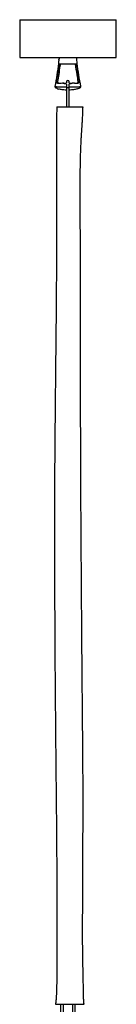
# Model space of a CAD drawing. Header units: millimetres. Extents: x 585 to 928, y 255 to 720.
# Tile 8 of 9: x 863 to 881, y 356 to 538. Entities that reach past the tile are written whole.
import ezdxf

# ---------------------------------------------------------------- set-up
doc = ezdxf.new("R2010")
doc.units = ezdxf.units.MM

msp = doc.modelspace()

# ---------------------------------------------------------------- linework, layer by layer
at = {"color": 7, "linetype": 'Continuous', "lineweight": 25}
for p, q in [((863.11, 538.23), (863.11, 531.23)), ((863.11, 538.23), (880.89, 538.23)), ((880.89, 531.23), (880.89, 538.23)), ((863.11, 531.23), (880.89, 531.23)), ((871.72, 526.73), (871.72, 526.52)), ((872.24, 526.51), (872.24, 526.73)), ((871.72, 526.32), (871.72, 525.64)), ((871.72, 525.64), (871.72, 522.09)), ((872.24, 525.64), (872.24, 526.32)), ((872.24, 522.09), (872.24, 525.64)), ((873.7, 525.41), (873.7, 525.42)), ((874.29, 525.69), (874.29, 525.7)), ((870.64, 356.09), (870.64, 354.53)), ((871.16, 354.53), (871.16, 356.09)), ((872.82, 356.09), (872.82, 354.53)), ((873.34, 354.53), (873.34, 356.09))]:
    msp.add_line(p, q, dxfattribs=at)
at = {"color": 8, "linetype": 'Continuous', "lineweight": 25}
msp.add_line((872.24, 525.64), (871.72, 525.64), dxfattribs=at)
at = {"color": 7, "linetype": 'Continuous', "lineweight": 25, "flags": 128}
for points in [[(870.17, 526.43), (870.17, 526.45), (870.18, 526.47), (870.18, 526.49), (870.19, 526.51), (870.2, 526.52), (870.21, 526.53), (870.22, 526.53), (870.23, 526.53)], [(873.73, 526.54), (873.74, 526.54), (873.75, 526.53), (873.76, 526.52), (873.77, 526.51), (873.78, 526.5), (873.78, 526.48), (873.79, 526.46), (873.79, 526.44)]]:
    msp.add_lwpolyline(points, dxfattribs=at)
at = {"color": 7, "linetype": 'Continuous', "lineweight": 25}
for centre, radius, start, end in [((865.06, 530.02), 6.91, 359.6474, 0.4156), ((870.23, 528.44), 1.69, 258.9044, 264.6508), ((871.12, 526.52), 0.153, 166.8828, 205.402), ((871.28, 526.39), 0.235, 136.0758, 163.5344), ((871.98, 526.73), 0.26, 0, 180), ((872.67, 526.39), 0.246, 16.9806, 43.249), ((872.83, 526.53), 0.156, 334.8845, 12.9065), ((873.75, 528.29), 1.53, 275.2042, 281.5848)]:
    msp.add_arc(centre, radius, start, end, dxfattribs=at)
for start_param, end_param in [(3.494713, 3.9612), (5.490515, 5.930633)]:
    msp.add_ellipse((871.98, 525.99), major_axis=(2.48, 0), ratio=0.325, start_param=start_param, end_param=end_param, dxfattribs=at)
for points, knots in [([(870.31, 530.86), (870.29, 530.62), (870.11, 528.96), (869.83, 527.3), (869.6, 525.88)], [0, 0, 0, 0, 0.142297, 1, 1, 1, 1]), ([(869.91, 526.78), (869.97, 527.23), (870.12, 528.21), (870.3, 529.31), (870.4, 529.97), (870.42, 530.09)], [0, 0, 0, 0, 0.404539, 0.891322, 1, 1, 1, 1]), ([(870.32, 530.86), (870.32, 530.86), (870.32, 530.86), (870.34, 530.9), (870.38, 530.97), (870.43, 531.07), (870.45, 531.18), (870.46, 531.24), (870.46, 531.25)], [0, 0, 0, 0, 0.14752, 0.319774, 0.505819, 0.718215, 0.938972, 1, 1, 1, 1]), ([(870.42, 530.09), (870.44, 530.09), (870.54, 530.08), (870.77, 530.08), (871.12, 530.08), (871.54, 530.07), (871.82, 530.07), (871.97, 530.07)], [0, 0, 0, 0, 0.058978, 0.261923, 0.49559, 0.738532, 1, 1, 1, 1]), ([(870.42, 530.09), (870.42, 530.09), (870.42, 530.08), (870.43, 530.07), (870.45, 530.04), (870.48, 530.01), (870.5, 530), (870.53, 529.98), (870.54, 529.98), (870.55, 529.98)], [0, 0, 0, 0, 0.004977, 0.100245, 0.330707, 0.557814, 0.711433, 0.855497, 1, 1, 1, 1]), ([(871.97, 530.07), (872.12, 530.08), (872.43, 530.08), (872.87, 530.08), (873.22, 530.09), (873.43, 530.09), (873.51, 530.09), (873.53, 530.1)], [0, 0, 0, 0, 0.260596, 0.529277, 0.795842, 0.938308, 1, 1, 1, 1]), ([(873.4, 529.99), (873.41, 529.99), (873.42, 529.99), (873.44, 530), (873.47, 530.02), (873.5, 530.05), (873.52, 530.07), (873.53, 530.09), (873.53, 530.1), (873.53, 530.1)], [0, 0, 0, 0, 0.141932, 0.283454, 0.433835, 0.656597, 0.882786, 0.995068, 1, 1, 1, 1]), ([(873.53, 530.1), (873.64, 529.41), (873.82, 528.31), (873.99, 527.21), (874.05, 526.79)], [0, 0, 0, 0, 0.6217, 1, 1, 1, 1]), ([(874.37, 525.88), (874.12, 527.3), (873.8, 529.08), (873.62, 530.87), (873.58, 531.23)], [0, 0, 0, 0, 0.798811, 1, 1, 1, 1]), ([(870.58, 529.98), (870.56, 529.87), (870.46, 529.25), (870.3, 528.17), (870.14, 527.2), (870.07, 526.76)], [0, 0, 0, 0, 0.100745, 0.584826, 1, 1, 1, 1]), ([(871.97, 529.98), (871.83, 529.98), (871.55, 529.98), (871.16, 529.98), (870.83, 529.98), (870.64, 529.98), (870.56, 529.98), (870.55, 529.98), (870.55, 529.98)], [0, 0, 0, 0, 0.2804252, 0.5333633, 0.7855625, 0.9732886, 0.9950565, 1, 1, 1, 1]), ([(873.4, 529.99), (873.39, 529.99), (873.33, 529.99), (873.16, 529.99), (872.84, 529.99), (872.41, 529.98), (872.12, 529.98), (871.97, 529.98)], [0, 0, 0, 0, 0.0283304, 0.1536242, 0.4338515, 0.7121793, 1, 1, 1, 1]), ([(873.89, 526.76), (873.82, 527.18), (873.65, 528.26), (873.47, 529.33), (873.37, 529.99)], [0, 0, 0, 0, 0.38808, 1, 1, 1, 1]), ([(870.17, 526.43), (870.13, 526.45), (870.05, 526.47), (869.96, 526.56), (869.91, 526.65), (869.9, 526.73), (869.91, 526.77), (869.91, 526.78)], [0, 0, 0, 0, 0.258326, 0.517952, 0.774726, 0.931668, 1, 1, 1, 1]), ([(870.07, 526.76), (870.07, 526.75), (870.07, 526.72), (870.08, 526.67), (870.11, 526.61), (870.16, 526.55), (870.21, 526.54), (870.23, 526.53)], [0, 0, 0, 0, 0.066259, 0.219056, 0.474633, 0.737454, 1, 1, 1, 1]), ([(870.99, 526.46), (870.81, 526.42), (870.53, 526.37), (870.26, 526.42), (870.17, 526.43)], [0, 0, 0, 0, 0.634634, 1, 1, 1, 1]), ([(870.23, 526.53), (870.32, 526.52), (870.56, 526.47), (870.81, 526.53), (870.98, 526.56)], [0, 0, 0, 0, 0.362094, 1, 1, 1, 1]), ([(870.98, 526.56), (871, 526.56), (871.05, 526.57), (871.09, 526.56), (871.11, 526.55)], [0, 0, 0, 0, 0.513398, 1, 1, 1, 1]), ([(871.06, 526.45), (871.04, 526.46), (871.02, 526.47), (871, 526.46), (870.99, 526.46)], [0, 0, 0, 0, 0.4861521, 1, 1, 1, 1]), ([(871.11, 526.55), (871.16, 526.53), (871.3, 526.48), (871.52, 526.44), (871.67, 526.49), (871.72, 526.5)], [0, 0, 0, 0, 0.22866, 0.766512, 1, 1, 1, 1]), ([(872.24, 526.5), (872.33, 526.48), (872.54, 526.45), (872.74, 526.52), (872.85, 526.55)], [0, 0, 0, 0, 0.459769, 1, 1, 1, 1]), ([(872.85, 526.55), (872.87, 526.56), (872.92, 526.58), (872.96, 526.57), (872.98, 526.56)], [0, 0, 0, 0, 0.512152, 1, 1, 1, 1]), ([(872.97, 526.46), (872.96, 526.46), (872.94, 526.47), (872.92, 526.46), (872.9, 526.46)], [0, 0, 0, 0, 0.488341, 1, 1, 1, 1]), ([(873.79, 526.44), (873.65, 526.42), (873.39, 526.38), (873.11, 526.43), (872.97, 526.46)], [0, 0, 0, 0, 0.525413, 1, 1, 1, 1]), ([(872.98, 526.56), (873.11, 526.54), (873.36, 526.48), (873.6, 526.52), (873.73, 526.54)], [0, 0, 0, 0, 0.477937, 1, 1, 1, 1]), ([(873.73, 526.54), (873.75, 526.54), (873.79, 526.56), (873.84, 526.6), (873.87, 526.65), (873.89, 526.7), (873.89, 526.74), (873.89, 526.76), (873.89, 526.76)], [0, 0, 0, 0, 0.189045, 0.435132, 0.675238, 0.840456, 0.957796, 1, 1, 1, 1]), ([(874.05, 526.79), (874.06, 526.76), (874.06, 526.73), (874.05, 526.68), (874.03, 526.61), (873.97, 526.53), (873.89, 526.47), (873.82, 526.45), (873.79, 526.44)], [0, 0, 0, 0, 0.152852, 0.163634, 0.331522, 0.571088, 0.813923, 1, 1, 1, 1]), ([(869.6, 525.88), (869.6, 525.87), (869.59, 525.83), (869.6, 525.78), (869.63, 525.74), (869.65, 525.71), (869.66, 525.7), (869.67, 525.7)], [0, 0, 0, 0, 0.218624, 0.493967, 0.724586, 0.918378, 1, 1, 1, 1]), ([(871.72, 525.2), (871.55, 525.2), (871.18, 525.22), (870.7, 525.3), (870.4, 525.38), (870.29, 525.41)], [0, 0, 0, 0, 0.35047, 0.771898, 1, 1, 1, 1]), ([(870.29, 525.41), (870.29, 525.4), (870.29, 525.39), (870.29, 525.4), (870.29, 525.4)], [0, 0, 0, 0, 0.939431, 1, 1, 1, 1]), ([(873.7, 525.42), (873.47, 525.36), (872.99, 525.23), (872.49, 525.22), (872.24, 525.22)], [0, 0, 0, 0, 0.486229, 1, 1, 1, 1]), ([(874.26, 525.67), (874.27, 525.68), (874.28, 525.69), (874.31, 525.71), (874.35, 525.76), (874.37, 525.82), (874.36, 525.86), (874.36, 525.88)], [0, 0, 0, 0, 0.075637, 0.247809, 0.453789, 0.760054, 1, 1, 1, 1]), ([(869.97, 522.09), (869.95, 521.81), (869.92, 521.19), (869.88, 520.18), (869.87, 519.02), (869.86, 517.73), (869.86, 516.3), (869.87, 514.74), (869.88, 512.81), (869.88, 510.53), (869.89, 507.95), (869.89, 505.34), (869.89, 502.65), (869.89, 499.95), (869.89, 497.32), (869.88, 494.93), (869.87, 492.71), (869.86, 490.59), (869.84, 488.04), (869.82, 485.12), (869.79, 481.88), (869.76, 478.86), (869.73, 475.98), (869.7, 473.18), (869.66, 469.61), (869.62, 465.22), (869.57, 459.94), (869.53, 454.53), (869.51, 449.01), (869.5, 443.44), (869.51, 438.58), (869.52, 434.42), (869.54, 430.93), (869.55, 427.32), (869.57, 424.03), (869.59, 421.1), (869.6, 418.6), (869.62, 416.12), (869.64, 413.77), (869.66, 411.6), (869.67, 409.63), (869.69, 407.86), (869.7, 406.18), (869.72, 404.49), (869.74, 402.48), (869.76, 400.11), (869.79, 397.36), (869.82, 394.43), (869.85, 391.38), (869.88, 388.32), (869.9, 385.33), (869.92, 382.48), (869.93, 379.77), (869.94, 377.15), (869.95, 373.93), (869.95, 371.26), (869.95, 369.14), (869.95, 368.17), (869.95, 367.11), (869.95, 365.74), (869.95, 364.04), (869.95, 362.04), (869.93, 360.25), (869.89, 358.79), (869.85, 357.73), (869.79, 356.85), (869.72, 356.32), (869.69, 356.09)], [0, 0, 0, 0, 0.0051002, 0.0112868, 0.0182404, 0.02599, 0.0345906, 0.0440588, 0.0543288, 0.0694312, 0.0851894, 0.1010315, 0.1164843, 0.1338692, 0.1497793, 0.1639908, 0.1771605, 0.1899322, 0.2022664, 0.223171, 0.2426622, 0.2608368, 0.2778587, 0.2946157, 0.3115007, 0.34229, 0.3739887, 0.4069032, 0.4401257, 0.4736193, 0.5075457, 0.5280141, 0.5487765, 0.5705627, 0.5933813, 0.6082177, 0.6233989, 0.6386616, 0.6529262, 0.6660056, 0.6778593, 0.6884662, 0.6980603, 0.7081702, 0.7190316, 0.734318, 0.7509636, 0.7688689, 0.7872448, 0.8060797, 0.8241517, 0.8412793, 0.8575489, 0.8731244, 0.8885739, 0.9158243, 0.9213382, 0.9269441, 0.9332792, 0.9405645, 0.9516553, 0.9639553, 0.9767262, 0.9839331, 0.9904289, 0.9958323, 1, 1, 1, 1]), ([(869.97, 522.09), (869.98, 522.09), (870, 522.09), (870.15, 522.09), (870.39, 522.09), (870.72, 522.09), (871.1, 522.09), (871.54, 522.09), (872, 522.09), (872.48, 522.09), (872.96, 522.09), (873.41, 522.09), (873.82, 522.09), (874.17, 522.09), (874.47, 522.09), (874.67, 522.09), (874.78, 522.09), (874.76, 522.09), (874.76, 522.09)], [0, 0, 0, 0, 0.06342, 0.126329, 0.189003, 0.251395, 0.313285, 0.374611, 0.435791, 0.497841, 0.562076, 0.629481, 0.700084, 0.77268, 0.845004, 0.914333, 0.978493, 1, 1, 1, 1]), ([(874.96, 356.09), (874.94, 356.36), (874.88, 356.93), (874.87, 357.83), (874.85, 358.8), (874.83, 359.79), (874.81, 361.09), (874.77, 362.66), (874.73, 364.54), (874.71, 366.34), (874.7, 368.02), (874.69, 369.5), (874.7, 370.81), (874.7, 372.04), (874.71, 373.2), (874.72, 374.29), (874.72, 375.19), (874.73, 375.86), (874.73, 376.32), (874.73, 376.76), (874.73, 377.25), (874.73, 377.83), (874.74, 378.49), (874.74, 379.43), (874.74, 380.66), (874.75, 382.21), (874.75, 383.96), (874.76, 385.95), (874.77, 388.2), (874.77, 390.58), (874.78, 392.97), (874.77, 395.21), (874.77, 397.03), (874.77, 398.48), (874.76, 399.57), (874.75, 400.56), (874.75, 401.42), (874.74, 402.19), (874.74, 402.96), (874.73, 403.9), (874.72, 405.1), (874.71, 406.59), (874.69, 408.27), (874.67, 410.09), (874.66, 411.97), (874.64, 413.87), (874.62, 415.85), (874.6, 417.91), (874.59, 420.03), (874.57, 422.07), (874.56, 423.96), (874.54, 425.58), (874.54, 426.93), (874.53, 428.09), (874.52, 429.21), (874.51, 430.37), (874.5, 431.61), (874.49, 433.21), (874.48, 435.22), (874.46, 437.68), (874.44, 440.14), (874.43, 442.56), (874.41, 444.8), (874.4, 446.97), (874.39, 449), (874.38, 450.89), (874.37, 452.63), (874.36, 454.03), (874.36, 455.12), (874.36, 455.92), (874.35, 456.66), (874.35, 457.38), (874.35, 458.18), (874.35, 459.11), (874.34, 460.21), (874.34, 461.41), (874.34, 462.7), (874.33, 464.01), (874.33, 465.31), (874.33, 466.56), (874.33, 467.78), (874.33, 468.95), (874.33, 470), (874.33, 470.95), (874.33, 471.83), (874.33, 472.75), (874.33, 473.76), (874.33, 474.87), (874.33, 475.98), (874.33, 477.02), (874.33, 477.97), (874.33, 478.84), (874.33, 479.78), (874.33, 480.88), (874.33, 482.22), (874.33, 483.76), (874.33, 485.48), (874.32, 487.3), (874.32, 489.09), (874.32, 490.72), (874.31, 492.15), (874.31, 493.39), (874.3, 494.44), (874.3, 495.34), (874.29, 496.19), (874.29, 497.07), (874.28, 498.03), (874.28, 499.07), (874.27, 500.3), (874.26, 501.73), (874.26, 503.35), (874.25, 505.05), (874.25, 506.82), (874.26, 508.64), (874.27, 510.45), (874.29, 512.04), (874.33, 513.37), (874.37, 514.44), (874.41, 515.4), (874.45, 516.15), (874.48, 516.74), (874.51, 517.22), (874.55, 517.79), (874.59, 518.43), (874.64, 519.17), (874.69, 520.02), (874.74, 521), (874.76, 521.71), (874.77, 522.09)], [0, 0, 0, 0, 0.0048267, 0.0103867, 0.0162796, 0.022301, 0.028317, 0.0398241, 0.0506147, 0.0622432, 0.0723917, 0.0810266, 0.0888739, 0.0962165, 0.1031843, 0.1098183, 0.1160097, 0.1194438, 0.1219118, 0.1243499, 0.1273045, 0.1307801, 0.1347848, 0.1392114, 0.1478181, 0.1570999, 0.1671311, 0.1795281, 0.1930482, 0.2077299, 0.2225802, 0.236124, 0.2482402, 0.2555577, 0.2621791, 0.2680925, 0.2732883, 0.2777584, 0.2820605, 0.2871485, 0.2947883, 0.3037356, 0.313994, 0.3252526, 0.3366117, 0.3480363, 0.3595515, 0.3723526, 0.3853287, 0.3978314, 0.4092262, 0.4194549, 0.4270438, 0.4337481, 0.4402955, 0.4472972, 0.4547666, 0.4627176, 0.4762269, 0.4910245, 0.5071388, 0.5207898, 0.5346188, 0.5476858, 0.5599326, 0.5713213, 0.5818261, 0.5913449, 0.5966383, 0.6014957, 0.6059179, 0.6099465, 0.6146064, 0.6202261, 0.6268662, 0.6344251, 0.6419548, 0.6501631, 0.6580062, 0.6655144, 0.6728377, 0.6800036, 0.6865853, 0.6919159, 0.6971777, 0.7023851, 0.7085339, 0.7155461, 0.7223612, 0.7286269, 0.7343487, 0.7395313, 0.744299, 0.7512687, 0.7593975, 0.7686644, 0.7790452, 0.7905102, 0.8015581, 0.8113636, 0.8199575, 0.8273676, 0.8337314, 0.8389028, 0.843708, 0.8490133, 0.8548114, 0.8610928, 0.8678467, 0.8770787, 0.8868659, 0.8971441, 0.9078381, 0.9188513, 0.9300645, 0.9404997, 0.9476266, 0.9540332, 0.9597966, 0.9650831, 0.9675569, 0.9704793, 0.9738629, 0.9777388, 0.9821613, 0.9872156, 0.9930679, 1, 1, 1, 1]), ([(869.7, 356.09), (869.7, 356.09), (869.68, 356.09), (869.79, 356.09), (870.03, 356.09), (870.39, 356.09), (870.84, 356.09), (871.34, 356.09), (871.87, 356.09), (872.4, 356.09), (872.91, 356.09), (873.36, 356.09), (873.74, 356.09), (874.04, 356.09), (874.29, 356.09), (874.48, 356.09), (874.66, 356.09), (874.7, 356.09), (874.72, 356.09)], [0, 0, 0, 0, 0.021296, 0.089322, 0.157216, 0.226754, 0.298418, 0.371377, 0.443997, 0.51461, 0.582244, 0.646923, 0.710237, 0.773653, 0.83051, 0.89626, 0.951486, 1, 1, 1, 1]), ([(874.79, 356.09), (874.83, 356.09), (874.9, 356.09), (874.97, 356.09), (874.96, 356.09), (874.96, 356.09)], [0, 0, 0, 0, 0.51433, 0.967896, 1, 1, 1, 1])]:
    msp.add_open_spline(points, degree=3, knots=knots, dxfattribs=at)
at = {"color": 8, "linetype": 'Continuous', "lineweight": 25}
for points, knots in [([(871.72, 526.39), (871.67, 526.38), (871.5, 526.34), (871.27, 526.37), (871.11, 526.44), (871.06, 526.45)], [0, 0, 0, 0, 0.213981, 0.765277, 1, 1, 1, 1]), ([(872.9, 526.46), (872.78, 526.41), (872.57, 526.34), (872.34, 526.38), (872.24, 526.39)], [0, 0, 0, 0, 0.5542305, 1, 1, 1, 1]), ([(869.6, 525.88), (869.6, 525.88), (869.59, 525.88), (869.62, 525.88), (869.67, 525.87), (869.78, 525.85), (869.91, 525.84), (870.11, 525.83), (870.36, 525.82), (870.74, 525.81), (871.2, 525.81), (871.55, 525.8), (871.72, 525.8)], [0, 0, 0, 0, 0.001331, 0.040216, 0.097038, 0.137519, 0.226284, 0.304686, 0.412133, 0.562056, 0.790476, 1, 1, 1, 1]), ([(871.72, 525.76), (871.55, 525.76), (871.2, 525.76), (870.74, 525.75), (870.37, 525.74), (870.12, 525.73), (869.93, 525.72), (869.79, 525.71), (869.71, 525.7), (869.67, 525.7), (869.67, 525.7), (869.67, 525.7)], [0, 0, 0, 0, 0.215569, 0.45053, 0.604674, 0.715125, 0.79574, 0.886925, 0.927762, 0.977415, 1, 1, 1, 1]), ([(872.24, 525.8), (872.51, 525.8), (873.04, 525.8), (873.7, 525.82), (874.12, 525.84), (874.29, 525.86), (874.35, 525.88), (874.36, 525.88), (874.36, 525.88), (874.36, 525.88)], [0, 0, 0, 0, 0.337819, 0.66998, 0.845034, 0.913796, 0.958134, 0.992904, 1, 1, 1, 1]), ([(874.29, 525.7), (874.29, 525.7), (874.29, 525.7), (874.29, 525.69), (874.25, 525.7), (874.13, 525.72), (873.96, 525.73), (873.64, 525.74), (873.35, 525.75), (872.83, 525.76), (872.51, 525.76), (872.24, 525.76)], [0, 0, 0, 0, 0.003684, 0.024934, 0.063072, 0.131757, 0.269906, 0.311351, 0.586101, 0.653153, 1, 1, 1, 1])]:
    msp.add_open_spline(points, degree=3, knots=knots, dxfattribs=at)

doc.saveas('drawing.dxf')
